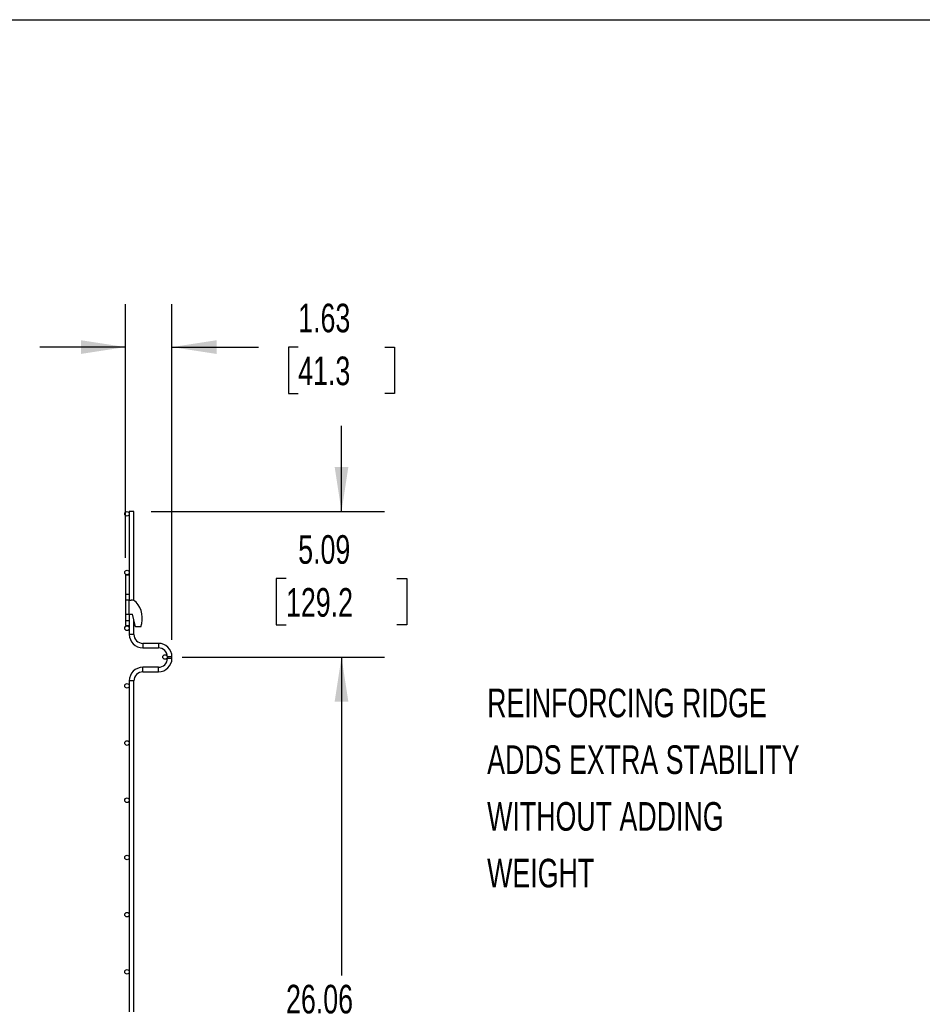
# Model space of a CAD drawing. Header units: inches. Extents: x 0.2 to 10.8, y 0.2 to 8.2.
# Tile 15 of 27: x 6.2 to 8.8, y 5.4 to 8.2. Entities that reach past the tile are written whole.
import ezdxf

# ---------------------------------------------------------------- set-up
doc = ezdxf.new("R2010")
doc.units = ezdxf.units.IN
doc.header["$MEASUREMENT"] = 0
doc.layers.add('DIMENSIONS', color=140, linetype='Continuous', lineweight=25)
doc.layers.add('TEXT', color=140, linetype='Continuous', lineweight=25)
doc.styles.add('SLDTEXTSTYLE0', font='TXT', dxfattribs={"width": 0.7})
doc.dimstyles.new('SLDDIMSTYLE0', dxfattribs={"dimtxt": 0.084961, "dimasz": 0.13, "dimexe": 0, "dimexo": 0.0625, "dimgap": 0.02124, "dimtad": 0, "dimtih": 1, "dimtoh": 1, "dimlfac": 12, "dimrnd": 1e-09, "dimzin": 12, "dimdsep": 46, "dimtxsty": 'SLDTEXTSTYLE0', "dimsah": 1, "dimcen": 0.09, "dimadec": 0, "dimazin": 3, "dimtfac": 1, "dimtofl": 0, "dimtmove": 0, "dimatfit": 3, "dimfxl": 0, "dimfrac": 2, "dimtolj": 1, "dimtzin": 12, "dimarcsym": 0})
doc.dimstyles.new('SLDDIMSTYLE2', dxfattribs={"dimtxt": 0.084961, "dimasz": 0.13, "dimexe": 0, "dimexo": 0.0625, "dimgap": 0.02124, "dimtad": 0, "dimtih": 1, "dimtoh": 1, "dimlfac": 12, "dimrnd": 1e-09, "dimzin": 12, "dimdsep": 46, "dimtxsty": 'SLDTEXTSTYLE0', "dimsah": 1, "dimcen": 0.09, "dimadec": 0, "dimazin": 3, "dimtfac": 1, "dimtmove": 0, "dimatfit": 0, "dimfxl": 0, "dimfrac": 2, "dimtolj": 1, "dimtzin": 12, "dimarcsym": 0})

# ---------------------------------------------------------------- blocks, each defined once
blk = doc.blocks.new('SW_NOTE_0_1')
at = {"layer": 'DIMENSIONS', "color": 0, "attachment_point": 1, "style": 'SLDTEXTSTYLE0'}
for s, insert, char_height in [('REINFORCING RIDGE', (0, 0.859), 0.66667), ('ADDS EXTRA STABILITY', (0, -0.463), 0.66667), ('WITHOUT ADDING', (0, -1.785), 0.66667), ('WEIGHT', (0, -3.107), 0.6667)]:
    blk.add_mtext(s, dxfattribs=dict(at, insert=insert, char_height=char_height))
blk = doc.blocks.new('REINFORCING RIDGE')
at = {"layer": 'DIMENSIONS', "color": 140}
blk.add_blockref('SW_NOTE_0_1', (-22.901, -1.938), dxfattribs=at)
blk = doc.blocks.new('_D_6')
at = {"layer": 'DIMENSIONS'}
for p, q in [((6.5026, 6.6821), (6.5026, 7.4211)), ((6.638, 6.4435), (6.638, 7.4211)), ((6.5026, 7.2961), (6.2526, 7.2961)), ((6.638, 7.2961), (6.8906, 7.2961)), ((7.0058, 7.2961), (6.9772, 7.2961)), ((6.9772, 7.2961), (6.9772, 7.161)), ((7.2582, 7.2961), (7.2868, 7.2961)), ((7.2868, 7.2961), (7.2868, 7.161)), ((6.9772, 7.161), (7.0058, 7.161)), ((7.2868, 7.161), (7.2582, 7.161))]:
    blk.add_line(p, q, dxfattribs=at)
for points in [[(6.5026, 7.2961), (6.3726, 7.3161), (6.3726, 7.2761)], [(6.638, 7.2961), (6.768, 7.2761), (6.768, 7.3161)]]:
    blk.add_solid(points, dxfattribs=at)
at = {"layer": 'DIMENSIONS', "char_height": 0.08333, "attachment_point": 1, "style": 'SLDTEXTSTYLE0'}
for s, insert in [('1.63', (7.0058, 7.4225)), ('41.3', (7.0058, 7.2685))]:
    blk.add_mtext(s, dxfattribs=dict(at, insert=insert))
blk = doc.blocks.new('_D_7')
at = {"layer": 'DIMENSIONS'}
for p, q in [((7.132, 6.817), (7.132, 7.067)), ((6.5771, 6.817), (7.257, 6.817)), ((6.9704, 6.6216), (6.9419, 6.6216)), ((6.9419, 6.6216), (6.9419, 6.4866)), ((7.2936, 6.6216), (7.3221, 6.6216)), ((7.3221, 6.6216), (7.3221, 6.4866)), ((6.9419, 6.4866), (6.9704, 6.4866)), ((7.3221, 6.4866), (7.2936, 6.4866)), ((6.668, 6.393), (7.257, 6.393)), ((7.132, 6.393), (7.132, 6.143))]:
    blk.add_line(p, q, dxfattribs=at)
for points in [[(7.132, 6.817), (7.152, 6.947), (7.112, 6.947)], [(7.132, 6.393), (7.112, 6.263), (7.152, 6.263)]]:
    blk.add_solid(points, dxfattribs=at)
at = {"layer": 'DIMENSIONS', "char_height": 0.08333, "attachment_point": 1, "style": 'SLDTEXTSTYLE0'}
for s, insert in [('5.09', (7.0058, 6.7481)), ('129.2', (6.9704, 6.594))]:
    blk.add_mtext(s, dxfattribs=dict(at, insert=insert))
blk = doc.blocks.new('_D_8')
at = {"layer": 'DIMENSIONS'}
for p, q in [((6.668, 6.393), (7.257, 6.393)), ((7.132, 6.393), (7.132, 5.4656)), ((6.9704, 5.3116), (6.9419, 5.3116)), ((6.9419, 5.3116), (6.9419, 5.1766)), ((7.2936, 5.3116), (7.3221, 5.3116)), ((7.3221, 5.3116), (7.3221, 5.1766)), ((6.9419, 5.1766), (6.9704, 5.1766)), ((7.3221, 5.1766), (7.2936, 5.1766)), ((7.132, 4.221), (7.132, 5.1575)), ((6.668, 4.221), (7.257, 4.221))]:
    blk.add_line(p, q, dxfattribs=at)
for points in [[(7.132, 6.393), (7.112, 6.263), (7.152, 6.263)], [(7.132, 4.221), (7.152, 4.351), (7.112, 4.351)]]:
    blk.add_solid(points, dxfattribs=at)
at = {"layer": 'DIMENSIONS', "char_height": 0.08333, "attachment_point": 1, "style": 'SLDTEXTSTYLE0'}
for s, insert in [('26.06', (6.9704, 5.438)), ('662.0', (6.9704, 5.284))]:
    blk.add_mtext(s, dxfattribs=dict(at, insert=insert))

msp = doc.modelspace()

# ---------------------------------------------------------------- linework, layer by layer
for p, q in [((6.51372, 6.81696), (6.51372, 6.63206)), ((6.52705, 6.81696), (6.51372, 6.81696)), ((6.52705, 6.55744), (6.52705, 6.81696)), ((6.50255, 6.63206), (6.50255, 6.57581)), ((6.50255, 6.63206), (6.51372, 6.63206)), ((6.51372, 6.63206), (6.51372, 6.57581)), ((6.50255, 6.57581), (6.51372, 6.57581)), ((6.50255, 6.57581), (6.50255, 6.55915)), ((6.51372, 6.57581), (6.51372, 6.55937)), ((6.51372, 6.55915), (6.50255, 6.55915)), ((6.50255, 6.55915), (6.50255, 6.51748)), ((6.51372, 6.55915), (6.5188, 6.55915)), ((6.51372, 6.51748), (6.51372, 6.55915)), ((6.50255, 6.51748), (6.51372, 6.51748)), ((6.50255, 6.51748), (6.50255, 6.49931)), ((6.51372, 6.51748), (6.52297, 6.51748)), ((6.51372, 6.51748), (6.51372, 6.49931)), ((6.53171, 6.48098), (6.52297, 6.51748)), ((6.50255, 6.49931), (6.51372, 6.49931)), ((6.50255, 6.49931), (6.50255, 6.48498)), ((6.50255, 6.48498), (6.51372, 6.48498)), ((6.51372, 6.49931), (6.51372, 6.48498)), ((6.51372, 6.48498), (6.51372, 6.45913)), ((6.52705, 6.45913), (6.52705, 6.50044)), ((6.52705, 6.45913), (6.51372, 6.45913)), ((6.54755, 6.48098), (6.53171, 6.48098)), ((6.59855, 6.43288), (6.5533, 6.43288)), ((6.5533, 6.43288), (6.5533, 6.41954)), ((6.59855, 6.43288), (6.59855, 6.41954)), ((6.5533, 6.41954), (6.59855, 6.41954)), ((6.62464, 6.39346), (6.62464, 6.38921)), ((6.63797, 6.39346), (6.62464, 6.39346)), ((6.63797, 6.38921), (6.62464, 6.38921)), ((6.63797, 6.38921), (6.63797, 6.39346)), ((6.59855, 6.36313), (6.5533, 6.36313)), ((6.5533, 6.34979), (6.5533, 6.36313)), ((6.5533, 6.34979), (6.59855, 6.34979)), ((6.59855, 6.35646), (6.59855, 6.36313)), ((6.59855, 6.34979), (6.59855, 6.35646)), ((6.51372, 6.32354), (6.51372, 4.28829)), ((6.52705, 6.32354), (6.51372, 6.32354)), ((6.52705, 4.28829), (6.52705, 6.32354))]:
    msp.add_line(p, q)
for centre in [(6.50705, 6.81029), (6.50705, 6.63946), (6.50705, 6.47696), (6.61797, 6.39303), (6.50705, 6.30909), (6.50705, 6.14242), (6.50705, 5.97576), (6.50705, 5.80909), (6.50705, 5.64242), (6.50705, 5.47576)]:
    msp.add_circle(centre, 0.00667)
for centre, radius, start, end in [((6.5188, 6.53831), 0.02083, 45.94832, 90), ((6.47964, 6.50515), 0.07208, 340.41164, 41.90027), ((6.5533, 6.45913), 0.03958, 180, 270), ((6.5533, 6.45913), 0.02625, 180, 270), ((6.59855, 6.39346), 0.03942, 0, 90), ((6.59855, 6.39346), 0.02608, 0, 90), ((6.59855, 6.38921), 0.03942, 270, 360), ((6.59855, 6.38921), 0.02608, 270, 0), ((6.5533, 6.32354), 0.03958, 90, 180), ((6.5533, 6.32354), 0.02625, 90, 180)]:
    msp.add_arc(centre, radius, start, end)
at = {"layer": 'TEXT'}
msp.add_line((0.25, 8.25), (10.75, 8.25), dxfattribs=at)

# ---------------------------------------------------------------- block references
at = {"color": 7, "linetype": 'Continuous', "xscale": 0.125, "yscale": 0.125, "zscale": 0.125}
msp.add_blockref('REINFORCING RIDGE', (10.41901, 6.4358), dxfattribs=at)

# ---------------------------------------------------------------- dimensions: what is measured, and where the dimension line sits
at = {"layer": 'DIMENSIONS'}
for base, p1, p2, angle, dimstyle, picture, middle in [((6.502553, 7.296059), (6.637969, 6.39346), (6.502553, 6.632064), 0, 'SLDDIMSTYLE2', '_D_6', (7.132006, 7.296059)), ((7.13201, 6.39303), (6.52705, 6.81696), (6.61797, 6.39303), 90, 'SLDDIMSTYLE2', '_D_7', (7.13201, 6.62162)), ((7.13201, 4.22099), (6.61797, 6.39303), (6.61797, 4.22099), 90, 'SLDDIMSTYLE0', '_D_8', (7.13201, 5.3116))]:
    dim = msp.add_linear_dim(base=base, p1=p1, p2=p2, angle=angle, dimstyle=dimstyle, dxfattribs=at)
    dim.commit()
    dim.dimension.update_dxf_attribs({"geometry": picture, "text_midpoint": middle, "dimtype": 160})

doc.saveas('drawing.dxf')
